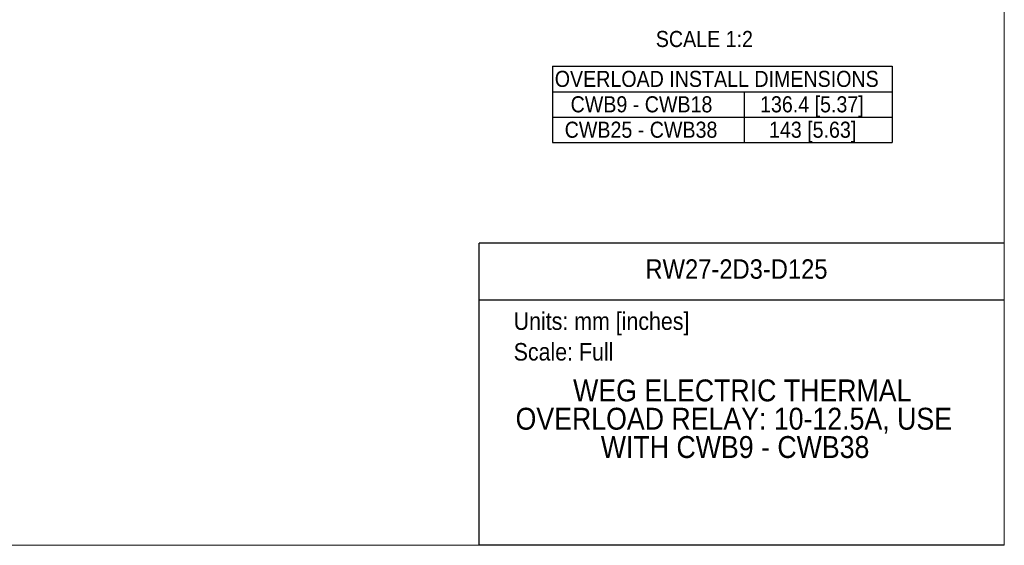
# Model space of a CAD drawing. Header units: millimetres. Extents: x 0 to 432, y 0 to 279.
# Tile 20 of 33: x 217 to 432, y 0 to 114. Entities that reach past the tile are written whole.
import ezdxf
from ezdxf.enums import TextEntityAlignment as Align

# ---------------------------------------------------------------- set-up
doc = ezdxf.new("R2010")
doc.units = ezdxf.units.MM
doc.linetypes.add('SLD-Solid', pattern=[0])
doc.layers.add('SLD-DEFPOINTS', color=7, linetype='Continuous')
doc.layers.add('TEXT', color=140, linetype='SLD-Solid', lineweight=25)
doc.styles.add('SLDTEXTSTYLE0', font='GOTHIC.TTF', dxfattribs={"width": 0.913})

# ---------------------------------------------------------------- blocks, each defined once
blk = doc.blocks.new('Block2')
at = {"color": 7, "linetype": 'SLD-Solid', "lineweight": 18}
for p in [(431.8, 279.4), (0, 0)]:
    blk.add_line(p, (431.8, 0), dxfattribs=at)
blk = doc.blocks.new('SW_NOTE_0')
at = {"layer": 'TEXT', "color": 0, "insert": (0, 4.87), "char_height": 3.81, "attachment_point": 1, "style": 'SLDTEXTSTYLE0'}
blk.add_mtext('Units: mm [inches]', dxfattribs=at)
blk = doc.blocks.new('SW_NOTE_0_1')
at = {"layer": 'TEXT', "color": 0, "insert": (0, 4.87), "char_height": 3.81, "attachment_point": 1, "style": 'SLDTEXTSTYLE0'}
blk.add_mtext('Scale: Full', dxfattribs=at)
blk = doc.blocks.new('Block1')
at = {"color": 140, "linetype": 'SLD-Solid', "lineweight": 18}
blk.add_line((431.8, 0), (431.8, 65.76), dxfattribs=at)
at = {"layer": 'TEXT'}
for p, q in [((431.8, 65.76), (317.5, 65.76)), ((317.5, 0), (317.5, 65.76)), ((317.5, 53.39), (431.8, 53.39)), ((431.8, 0), (317.5, 0))]:
    blk.add_line(p, q, dxfattribs=at)
for name, p in [('SW_NOTE_0', (324.99, 45.8)), ('SW_NOTE_0_1', (324.99, 39.13))]:
    blk.add_blockref(name, p, dxfattribs=at)
at = {"layer": 'TEXT', "color": 140, "style": 'SLDTEXTSTYLE0', "width": 0.913}
for tag, height, p in [('AUTOATTR0', 4.23, (353.68, 56.71)), ('AUTOATTR1_0', 4.76, (337.93, 29.88)), ('AUTOATTR1_1', 4.76, (325.4, 23.73)), ('AUTOATTR1_2', 4.76, (343.96, 17.57))]:
    blk.add_attdef(tag, text='', height=height, dxfattribs=at).set_placement(p, align=Align.BOTTOM_LEFT)
blk = doc.blocks.new('SW_TABLEANNOTATION_0')
at = {"layer": 'TEXT', "color": 0}
for p, q in [((0, 0), (0, -5.53)), ((0, 0), (41.71, 0)), ((41.71, 0), (73.94, 0)), ((73.94, 0), (73.94, -5.53)), ((0, -5.53), (0, -11.05)), ((0, -5.53), (41.71, -5.53)), ((41.71, -5.53), (41.71, -11.05)), ((41.71, -5.53), (73.94, -5.53)), ((73.94, -5.53), (73.94, -11.05)), ((0, -11.05), (0, -16.58)), ((0, -11.05), (41.71, -11.05)), ((41.71, -11.05), (41.71, -16.58)), ((41.71, -11.05), (73.94, -11.05)), ((73.94, -11.05), (73.94, -16.58)), ((0, -16.58), (41.71, -16.58)), ((41.71, -16.58), (73.94, -16.58))]:
    blk.add_line(p, q, dxfattribs=at)
at = {"layer": 'TEXT', "color": 0, "char_height": 3.5, "attachment_point": 1, "style": 'SLDTEXTSTYLE0'}
for s, insert in [('OVERLOAD INSTALL DIMENSIONS', (0.5, -0.99)), ('136.4 [5.37]', (45.19, -6.52)), ('CWB9 - CWB18', (3.95, -6.52)), ('CWB25 - CWB38', (2.66, -12.05)), ('143 [5.63]', (47.13, -12.05))]:
    blk.add_mtext(s, dxfattribs=dict(at, insert=insert))

msp = doc.modelspace()

# ---------------------------------------------------------------- linework, layer by layer
at = {"color": 7, "linetype": 'SLD-Solid', "lineweight": 18}
for p, q in [((431.8, 0), (431.8, 279.4)), ((0, 0), (431.8, 0))]:
    msp.add_line(p, q, dxfattribs=at)

# ---------------------------------------------------------------- block references
at = {"layer": 'SLD-DEFPOINTS'}
msp.add_blockref('Block2', (0, 0), dxfattribs=at)
ref = msp.add_blockref('Block1', (0, 0), dxfattribs=at)
ref.add_attrib('AUTOATTR0', 'RW27-2D3-D125', dxfattribs={"layer": 'TEXT', "height": 4.23333, "style": 'SLDTEXTSTYLE0', "width": 0.913}).set_placement((353.677, 56.708), align=Align.BOTTOM_LEFT)
ref.add_attrib('AUTOATTR1_0', 'WEG ELECTRIC THERMAL ', dxfattribs={"layer": 'TEXT', "height": 4.7625, "style": 'SLDTEXTSTYLE0', "width": 0.913}).set_placement((337.928, 29.883), align=Align.BOTTOM_LEFT)
ref.add_attrib('AUTOATTR1_1', 'OVERLOAD RELAY: 10-12.5A, USE ', dxfattribs={"layer": 'TEXT', "height": 4.7625, "style": 'SLDTEXTSTYLE0', "width": 0.913}).set_placement((325.403, 23.725), align=Align.BOTTOM_LEFT)
ref.add_attrib('AUTOATTR1_2', 'WITH CWB9 - CWB38', dxfattribs={"layer": 'TEXT', "height": 4.7625, "style": 'SLDTEXTSTYLE0', "width": 0.913}).set_placement((343.957, 17.567), align=Align.BOTTOM_LEFT)
at = {"layer": 'TEXT'}
msp.add_blockref('SW_TABLEANNOTATION_0', (333.436, 104.205), dxfattribs=at)

# ---------------------------------------------------------------- texts
at = {"layer": 'TEXT', "insert": (355.932, 111.895), "char_height": 3.5, "attachment_point": 1, "style": 'SLDTEXTSTYLE0'}
msp.add_mtext('SCALE 1:2', dxfattribs=at)

doc.saveas('drawing.dxf')
